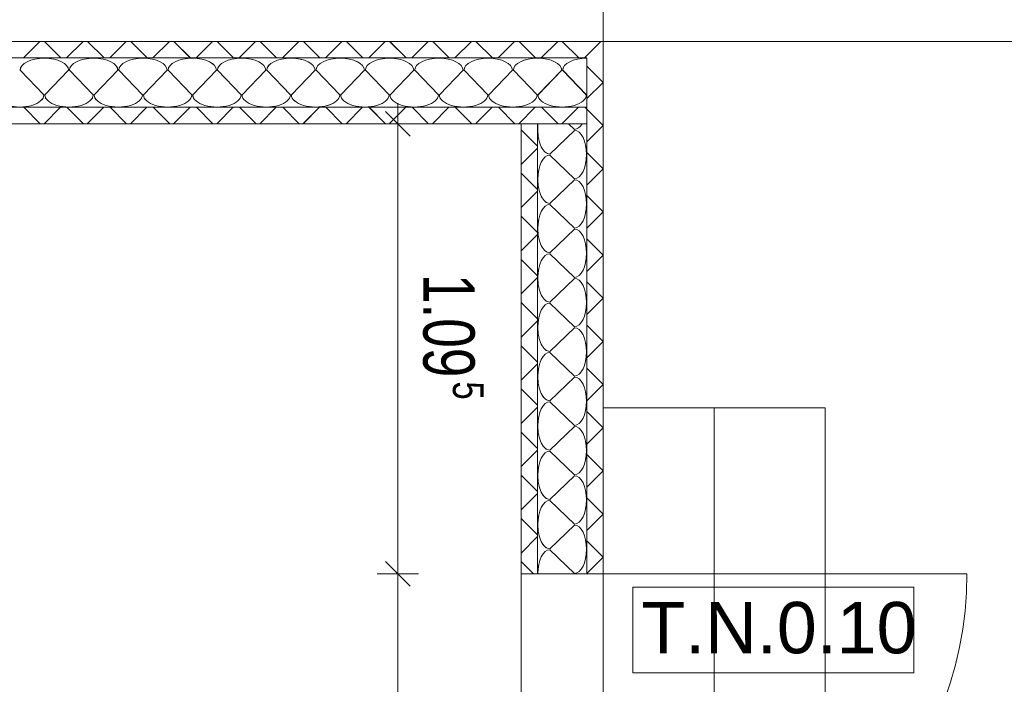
# Model space of a CAD drawing. Extents: x 229 to 926, y 37 to 878.
# Tile 191 of 194: x 646 to 694, y 702 to 734. Entities that reach past the tile are written whole.
import ezdxf
from ezdxf.lldxf.tags import DXFTag

# ---------------------------------------------------------------- set-up
doc = ezdxf.new("R2010")
doc.units = 0
doc.layers.get('0').update_dxf_attribs({"lineweight": 13})
doc.layers.add('A_BI_Aussenwand', color=5, linetype='Continuous', lineweight=18, true_color=0x0000ff, plot=False)
doc.layers.add('A_BI_Tuer', color=7, linetype='Continuous', lineweight=18, true_color=0xbdbbbb, plot=False)
for name, color, linetype, lineweight in [('Axen', 7, 'Continuous', 25), ('Axen-A03ENJ5PI0', 7, 'Continuous', 25), ('Beschriftung', 7, 'Continuous', 25), ('Beschriftung-A03ENJ5NI0', 7, 'Continuous', 25), ('Fullfläche', 7, 'Continuous', 25), ('Fullfläche-A03ENJ5QI0', 7, 'Continuous', 25), ('Maßlinien', 7, 'Continuous', 25), ('Maßlinien-A03ENJ5WI0', 7, 'Continuous', 25), ('Treppen', 7, 'Continuous', 25), ('Treppen-A03ENJ5SI0', 7, 'Continuous', 25), ('Türen', 7, 'Continuous', 25), ('Türen-A03ENJ5UI0', 7, 'Continuous', 25), ('Wände', 7, 'Continuous', 25), ('Wände-A03ENJ5VI0', 7, 'Continuous', 25)]:
    doc.layers.add(name, color=color, linetype=linetype, lineweight=lineweight)
doc.styles.get("Standard").update_dxf_attribs({"font": 'arial.ttf'})
tags = doc.linetypes.add('ALL_S25', pattern=[0.001, 0, -0.001]).pattern_tags.tags
tags[6:7] = [DXFTag(74, 4), DXFTag(75, 0), DXFTag(340, '0'), DXFTag(46, 1.0), DXFTag(50, 0.0), DXFTag(44, 0.0), DXFTag(45, 0.0)]
tags[4:5] = [DXFTag(74, 4), DXFTag(75, 0), DXFTag(340, '0'), DXFTag(46, 1.0), DXFTag(50, 0.0), DXFTag(44, 0.0), DXFTag(45, 0.0)]
tags = doc.linetypes.add('ALL_S25-A03ENJ5XI0', pattern=[0.001, 0, -0.001]).pattern_tags.tags
tags[6:7] = [DXFTag(74, 4), DXFTag(75, 0), DXFTag(340, '0'), DXFTag(46, 1.0), DXFTag(50, 0.0), DXFTag(44, 0.0), DXFTag(45, 0.0)]
tags[4:5] = [DXFTag(74, 4), DXFTag(75, 0), DXFTag(340, '0'), DXFTag(46, 1.0), DXFTag(50, 0.0), DXFTag(44, 0.0), DXFTag(45, 0.0)]
tags = doc.linetypes.add('PUNKT2_S9', pattern=[0.001, 0, -0.001]).pattern_tags.tags
tags[6:7] = [DXFTag(74, 4), DXFTag(75, 0), DXFTag(340, '0'), DXFTag(46, 1.0), DXFTag(50, 0.0), DXFTag(44, 0.0), DXFTag(45, 0.0)]
tags[4:5] = [DXFTag(74, 4), DXFTag(75, 0), DXFTag(340, '0'), DXFTag(46, 1.0), DXFTag(50, 0.0), DXFTag(44, 0.0), DXFTag(45, 0.0)]
tags = doc.linetypes.add('PUNKT2_S9-A03ENJ5YI0', pattern=[0.001, 0, -0.001]).pattern_tags.tags
tags[6:7] = [DXFTag(74, 4), DXFTag(75, 0), DXFTag(340, '0'), DXFTag(46, 1.0), DXFTag(50, 0.0), DXFTag(44, 0.0), DXFTag(45, 0.0)]
tags[4:5] = [DXFTag(74, 4), DXFTag(75, 0), DXFTag(340, '0'), DXFTag(46, 1.0), DXFTag(50, 0.0), DXFTag(44, 0.0), DXFTag(45, 0.0)]
tags = doc.linetypes.add('VERDECKT2_S15', pattern=[0.0035, 0.001, -0.0025]).pattern_tags.tags
tags[6:7] = [DXFTag(74, 4), DXFTag(75, 0), DXFTag(340, '0'), DXFTag(46, 1.0), DXFTag(50, 0.0), DXFTag(44, 0.0), DXFTag(45, 0.0)]
tags[4:5] = [DXFTag(74, 4), DXFTag(75, 0), DXFTag(340, '0'), DXFTag(46, 1.0), DXFTag(50, 0.0), DXFTag(44, 0.0), DXFTag(45, 0.0)]
tags = doc.linetypes.add('VERDECKT2_S15-A03ENJ60I0', pattern=[0.0035, 0.001, -0.0025]).pattern_tags.tags
tags[6:7] = [DXFTag(74, 4), DXFTag(75, 0), DXFTag(340, '0'), DXFTag(46, 1.0), DXFTag(50, 0.0), DXFTag(44, 0.0), DXFTag(45, 0.0)]
tags[4:5] = [DXFTag(74, 4), DXFTag(75, 0), DXFTag(340, '0'), DXFTag(46, 1.0), DXFTag(50, 0.0), DXFTag(44, 0.0), DXFTag(45, 0.0)]

# ---------------------------------------------------------------- blocks, each defined once
blk = doc.blocks.new('Referenz-A03ENJ5LI0', base_point=(255.728, 65.704))
at = {"layer": 'Axen', "color": 0, "linetype": 'ALL_S25', "lineweight": -2, "ltscale": 0.13}
for p, q in [((674.034, 66.032), (674.034, 801.546)), ((735.547, 733.346), (301.737, 733.346))]:
    blk.add_line(p, q, dxfattribs=at)
at = {"layer": 'Beschriftung', "color": 0, "lineweight": -2}
for p, q in [((675.471, 706.795), (675.47, 702.628)), ((689.142, 706.793), (675.471, 706.795)), ((689.142, 702.627), (689.142, 706.793)), ((675.47, 702.628), (689.142, 702.627))]:
    blk.add_line(p, q, dxfattribs=at)
at = {"layer": 'Fullfläche', "color": 0, "lineweight": -2}
for p, q in [((646.617, 733.346), (645.817, 732.546)), ((646.839, 733.346), (647.638, 732.546)), ((648.717, 733.346), (647.917, 732.546)), ((648.939, 733.346), (649.738, 732.546)), ((650.817, 733.346), (650.017, 732.546)), ((651.039, 733.346), (651.838, 732.546)), ((652.917, 733.346), (652.117, 732.546)), ((653.139, 733.346), (653.938, 732.546)), ((655.017, 733.346), (654.217, 732.546)), ((655.239, 733.346), (656.038, 732.546)), ((657.116, 733.346), (656.317, 732.546)), ((657.339, 733.346), (658.138, 732.546)), ((659.216, 733.346), (658.417, 732.546)), ((659.439, 733.346), (660.238, 732.546)), ((661.316, 733.346), (660.517, 732.546)), ((661.539, 733.346), (662.338, 732.546)), ((663.416, 733.346), (662.617, 732.546)), ((663.639, 733.346), (664.438, 732.546)), ((665.516, 733.346), (664.717, 732.546)), ((665.739, 733.346), (666.538, 732.546)), ((667.616, 733.346), (666.817, 732.546)), ((667.839, 733.346), (668.638, 732.546)), ((669.716, 733.346), (668.917, 732.546)), ((669.939, 733.346), (670.738, 732.546)), ((671.816, 733.346), (671.017, 732.546)), ((672.039, 733.346), (672.838, 732.546)), ((673.921, 733.346), (673.239, 732.664)), ((673.234, 732.663), (673.117, 732.546)), ((646.81, 730.746), (645.658, 731.946)), ((648.01, 731.946), (646.858, 730.746)), ((649.21, 730.746), (648.058, 731.946)), ((650.41, 731.946), (649.258, 730.746)), ((651.61, 730.746), (650.458, 731.946)), ((652.81, 731.946), (651.658, 730.746)), ((654.01, 730.746), (652.858, 731.946)), ((655.21, 731.946), (654.058, 730.746)), ((656.41, 730.746), (655.258, 731.946)), ((657.61, 731.946), (656.458, 730.746)), ((658.81, 730.746), (657.658, 731.946)), ((660.01, 731.946), (658.858, 730.746)), ((661.21, 730.746), (660.058, 731.946)), ((662.41, 731.946), (661.258, 730.746)), ((663.61, 730.746), (662.458, 731.946)), ((664.81, 731.946), (663.658, 730.746)), ((666.01, 730.746), (664.858, 731.946)), ((667.21, 731.946), (666.058, 730.746)), ((668.41, 730.746), (667.258, 731.946)), ((669.61, 731.946), (668.458, 730.746)), ((670.81, 730.746), (669.658, 731.946)), ((672.01, 731.946), (670.858, 730.746)), ((673.21, 730.746), (672.058, 731.946)), ((674.028, 731.357), (673.238, 732.146)), ((674.028, 731.353), (673.238, 730.564)), ((674.033, 731.361), (674.03, 731.357)), ((674.033, 731.349), (674.03, 731.353)), ((646.634, 729.346), (645.833, 730.148)), ((646.821, 729.346), (647.623, 730.148)), ((648.734, 729.346), (647.933, 730.148)), ((648.921, 729.346), (649.723, 730.148)), ((650.834, 729.346), (650.033, 730.148)), ((651.021, 729.346), (651.823, 730.148)), ((652.934, 729.346), (652.133, 730.148)), ((653.121, 729.346), (653.923, 730.148)), ((655.035, 729.346), (654.233, 730.148)), ((655.221, 729.346), (656.023, 730.149)), ((657.135, 729.346), (656.333, 730.149)), ((657.321, 729.346), (658.123, 730.149)), ((659.234, 729.346), (658.433, 730.149)), ((659.421, 729.346), (660.223, 730.149)), ((661.335, 729.346), (660.533, 730.149)), ((661.521, 729.346), (662.323, 730.149)), ((663.435, 729.346), (662.633, 730.149)), ((663.621, 729.346), (664.423, 730.149)), ((665.535, 729.346), (664.733, 730.149)), ((665.721, 729.346), (666.523, 730.149)), ((667.635, 729.346), (666.833, 730.149)), ((667.821, 729.346), (668.623, 730.149)), ((669.735, 729.346), (668.933, 730.149)), ((669.921, 729.346), (670.723, 730.149)), ((671.835, 729.346), (671.033, 730.149)), ((672.021, 729.346), (672.823, 730.149)), ((673.234, 730.048), (673.133, 730.149)), ((674.028, 729.257), (673.238, 730.046)), ((672.634, 729.07), (672.346, 729.347)), ((670.034, 729.047), (670.834, 728.248)), ((671.434, 727.87), (672.634, 729.022)), ((674.028, 729.253), (673.238, 728.464)), ((674.033, 729.26), (674.03, 729.257)), ((674.033, 729.25), (674.03, 729.253)), ((670.034, 727.363), (670.834, 728.162)), ((674.028, 727.157), (673.238, 727.946)), ((672.634, 726.67), (671.434, 727.822)), ((670.034, 726.947), (670.834, 726.148)), ((674.028, 727.153), (673.238, 726.364)), ((674.033, 727.16), (674.03, 727.157)), ((674.033, 727.15), (674.03, 727.153)), ((671.434, 725.47), (672.634, 726.622)), ((670.034, 725.263), (670.834, 726.062)), ((674.028, 725.057), (673.238, 725.846)), ((672.634, 724.27), (671.434, 725.422)), ((674.028, 725.053), (673.238, 724.264)), ((674.033, 725.06), (674.03, 725.057)), ((674.033, 725.05), (674.03, 725.053)), ((670.034, 724.847), (670.834, 724.048)), ((671.434, 723.07), (672.634, 724.222)), ((670.034, 723.163), (670.834, 723.962)), ((674.028, 722.957), (673.238, 723.746)), ((670.034, 722.747), (670.834, 721.948)), ((672.634, 721.87), (671.434, 723.022)), ((674.028, 722.953), (673.238, 722.163)), ((674.033, 722.96), (674.03, 722.957)), ((674.033, 722.95), (674.03, 722.953)), ((670.034, 721.063), (670.834, 721.862)), ((671.434, 720.67), (672.634, 721.822)), ((674.028, 720.857), (673.238, 721.647)), ((674.028, 720.853), (673.237, 720.063)), ((674.032, 720.86), (674.03, 720.857)), ((674.032, 720.85), (674.03, 720.853)), ((670.034, 720.647), (670.834, 719.848)), ((672.634, 719.47), (671.434, 720.622)), ((670.034, 718.963), (670.834, 719.762)), ((671.434, 718.27), (672.634, 719.422)), ((674.028, 718.757), (673.237, 719.547)), ((674.028, 718.753), (673.237, 717.963)), ((674.032, 718.759), (674.03, 718.757)), ((674.032, 718.751), (674.03, 718.753)), ((670.034, 718.547), (670.834, 717.748)), ((672.634, 717.07), (671.434, 718.222)), ((670.034, 716.863), (670.834, 717.662)), ((674.028, 716.657), (673.237, 717.447)), ((671.434, 715.87), (672.634, 717.022)), ((670.034, 716.447), (670.834, 715.648)), ((674.028, 716.653), (673.237, 715.863)), ((674.032, 716.659), (674.03, 716.657)), ((674.032, 716.651), (674.03, 716.653)), ((670.034, 714.763), (670.834, 715.562)), ((672.634, 714.67), (671.434, 715.822)), ((674.028, 714.557), (673.237, 715.347)), ((671.434, 713.47), (672.634, 714.622)), ((674.028, 714.553), (673.237, 713.763)), ((674.032, 714.559), (674.03, 714.557)), ((674.032, 714.551), (674.03, 714.553)), ((670.034, 714.347), (670.834, 713.548)), ((670.034, 712.663), (670.834, 713.462)), ((672.634, 712.27), (671.434, 713.422)), ((674.028, 712.457), (673.237, 713.248)), ((670.034, 712.247), (670.834, 711.448)), ((671.434, 711.07), (672.634, 712.222)), ((674.028, 712.453), (673.237, 711.662)), ((674.032, 712.459), (674.03, 712.457)), ((674.032, 712.451), (674.03, 712.453)), ((670.034, 710.562), (670.834, 711.362)), ((674.028, 710.357), (673.237, 711.148)), ((672.634, 709.87), (671.434, 711.022)), ((670.034, 710.148), (670.834, 709.348)), ((674.028, 710.353), (673.236, 709.562)), ((674.031, 710.358), (674.03, 710.357)), ((674.031, 710.352), (674.03, 710.353)), ((671.434, 708.67), (672.634, 709.822)), ((670.034, 708.462), (670.834, 709.262)), ((674.028, 708.257), (673.236, 709.048)), ((672.634, 707.47), (671.434, 708.622)), ((674.028, 708.253), (673.236, 707.462)), ((674.031, 708.258), (674.03, 708.257)), ((674.031, 708.252), (674.03, 708.253)), ((670.034, 708.048), (670.636, 707.446))]:
    blk.add_line(p, q, dxfattribs=at)
for centre, major_axis, start_param, end_param in [((646.834, 731.946), (-1.176, 0), 4.712389, 6.283185), ((646.834, 731.946), (-1.176, 0), 3.141593, 4.712389), ((649.234, 731.946), (-1.176, 0), 4.712389, 6.283185), ((649.234, 731.946), (-1.176, 0), 3.141593, 4.712389), ((651.634, 731.946), (-1.176, 0), 4.712389, 6.283185), ((651.634, 731.946), (-1.176, 0), 3.141593, 4.712389), ((654.034, 731.946), (-1.176, 0), 4.712389, 6.283185), ((654.034, 731.946), (-1.176, 0), 3.141593, 4.712389), ((656.434, 731.946), (-1.176, 0), 4.712389, 6.283185), ((656.434, 731.946), (-1.176, 0), 3.141593, 4.712389), ((658.834, 731.946), (-1.176, 0), 4.712389, 6.283185), ((658.834, 731.946), (-1.176, 0), 3.141593, 4.712389), ((661.234, 731.946), (-1.176, 0), 4.712389, 6.283185), ((661.234, 731.946), (-1.176, 0), 3.141593, 4.712389), ((663.634, 731.946), (-1.176, 0), 4.712389, 6.283185), ((663.634, 731.946), (-1.176, 0), 3.141593, 4.712389), ((666.034, 731.946), (-1.176, 0), 4.712389, 6.283185), ((666.034, 731.946), (-1.176, 0), 3.141593, 4.712389), ((668.434, 731.946), (-1.176, 0), 4.712389, 6.283185), ((668.434, 731.946), (-1.176, 0), 3.141593, 4.712389), ((670.834, 731.946), (-1.176, 0), 4.712389, 6.283185), ((670.834, 731.946), (-1.176, 0), 3.141593, 4.712389), ((673.234, 731.946), (-1.176, 0), 4.71239, 6.283185), ((645.634, 730.746), (-1.176, 0), 0, 3.141593), ((648.034, 730.746), (-1.176, 0), 0, 3.141593), ((650.434, 730.746), (-1.176, 0), 0, 3.141593), ((652.834, 730.746), (-1.176, 0), 0, 3.141593), ((655.234, 730.746), (-1.176, 0), 0, 3.141593), ((657.634, 730.746), (-1.176, 0), 0, 3.141593), ((660.034, 730.746), (-1.176, 0), 0, 3.141593), ((662.434, 730.746), (-1.176, 0), 0, 3.141593), ((664.834, 730.746), (-1.176, 0), 0, 3.141593), ((667.234, 730.746), (-1.176, 0), 0, 3.141593), ((669.634, 730.746), (-1.176, 0), 0, 3.141593), ((672.034, 730.746), (-1.176, 0), 0, 3.141593), ((671.434, 729.046), (0, 1.176), 1.312426, 1.570796), ((672.634, 730.246), (0, 1.176), 3.141593, 3.841567), ((671.434, 729.046), (0, 1.176), 1.570796, 3.141593), ((672.634, 727.846), (0, 1.176), 3.141593, 6.283185), ((671.434, 726.646), (0, 1.176), 0, 1.570796), ((671.434, 726.646), (0, 1.176), 1.570796, 3.141593), ((672.634, 725.446), (0, 1.176), 3.141593, 6.283185), ((671.434, 724.246), (0, 1.176), 0, 1.570796), ((671.434, 724.246), (0, 1.176), 1.570796, 3.141593), ((672.634, 723.046), (0, 1.176), 3.141593, 6.283185), ((671.434, 721.846), (0, 1.176), 0, 1.570796), ((671.434, 721.846), (0, 1.176), 1.570796, 3.141593), ((672.634, 720.646), (0, 1.176), 3.141593, 6.283185), ((671.434, 719.446), (0, 1.176), 0, 1.570796), ((671.434, 719.446), (0, 1.176), 1.570796, 3.141593), ((672.634, 718.246), (0, 1.176), 3.141593, 6.283185), ((671.434, 717.046), (0, 1.176), 0, 1.570796), ((671.434, 717.046), (0, 1.176), 1.570796, 3.141593), ((672.634, 715.846), (0, 1.176), 3.141593, 6.283185), ((671.434, 714.646), (0, 1.176), 0, 1.570796), ((671.434, 714.646), (0, 1.176), 1.570796, 3.141593), ((672.634, 713.446), (0, 1.176), 3.141593, 6.283185), ((671.434, 712.246), (0, 1.176), 0, 1.570796), ((671.434, 712.246), (0, 1.176), 1.570796, 3.141593), ((672.634, 711.046), (0, 1.176), 3.141593, 6.283185), ((671.434, 709.846), (0, 1.176), 0, 1.570796), ((671.434, 709.846), (0, 1.176), 1.570796, 3.141593), ((672.634, 708.646), (0, 1.176), 3.141593, 6.283185), ((671.434, 707.446), (0, 1.176), 0, 1.570796)]:
    blk.add_ellipse(centre, major_axis=major_axis, ratio=0.5, start_param=start_param, end_param=end_param, dxfattribs=at)
at = {"layer": 'Maßlinien', "color": 0, "lineweight": -2}
for p, q in [((664.034, 729.346), (664.034, 730.346)), ((664.634, 728.746), (663.434, 729.946)), ((664.034, 729.346), (663.034, 729.346)), ((664.034, 729.346), (665.034, 729.346)), ((664.034, 707.446), (664.034, 729.346)), ((664.634, 706.846), (663.434, 708.046)), ((664.034, 707.446), (663.034, 707.446)), ((664.034, 707.446), (665.034, 707.446)), ((664.034, 689.746), (664.034, 707.446))]:
    blk.add_line(p, q, dxfattribs=at)
at = {"layer": 'Treppen', "color": 0, "lineweight": -2}
for p, q in [((674.034, 715.521), (679.434, 715.521)), ((679.434, 715.521), (679.434, 681.371))]:
    blk.add_line(p, q, dxfattribs=at)
at = {"layer": 'Treppen', "color": 0, "linetype": 'VERDECKT2_S15', "lineweight": -2, "ltscale": 0.13}
for p, q in [((679.434, 715.521), (684.834, 715.521)), ((684.834, 715.521), (684.834, 681.371))]:
    blk.add_line(p, q, dxfattribs=at)
at = {"layer": 'Türen', "color": 0, "linetype": 'PUNKT2_S9', "lineweight": -2, "ltscale": 0.13}
for p, q in [((670.034, 707.446), (670.034, 689.746)), ((674.034, 707.446), (674.034, 689.746))]:
    blk.add_line(p, q, dxfattribs=at)
at = {"layer": 'Türen', "color": 0, "lineweight": -2}
blk.add_line((674.034, 707.446), (691.734, 707.446), dxfattribs=at)
blk.add_ellipse((674.034, 707.446), major_axis=(0, -17.7), ratio=1, start_param=0, end_param=1.570796, dxfattribs=at)
at = {"layer": 'Wände', "color": 0, "lineweight": -2}
for p, q in [((674.034, 733.346), (556.834, 733.346)), ((674.034, 707.446), (674.034, 733.346)), ((549.333, 732.546), (673.234, 732.546)), ((673.234, 707.446), (673.234, 732.546)), ((549.333, 730.146), (673.234, 730.146)), ((612.185, 729.346), (673.234, 729.346)), ((670.034, 729.346), (670.034, 707.446)), ((670.834, 707.446), (670.834, 729.347)), ((674.034, 707.446), (670.034, 707.446))]:
    blk.add_line(p, q, dxfattribs=at)
at = {"layer": 'Beschriftung', "color": 0, "lineweight": -2, "insert": (675.887, 706.085), "char_height": 2.5, "attachment_point": 1, "rotation": 359.9932}
blk.add_mtext('{\\fArial;T.N.0.10}', dxfattribs=at)
at = {"layer": 'Maßlinien', "color": 0, "lineweight": -2, "attachment_point": 1, "rotation": 270}
for s, insert, char_height in [('{\\W0.74;\\fArial;1.09}', (667.774, 722.037), 2.5), ('{\\W0.76;\\fArial;5}', (668.217, 716.808), 1.5)]:
    blk.add_mtext(s, dxfattribs=dict(at, insert=insert, char_height=char_height))
blk = doc.blocks.new('Referenz-A03ENJ62I0', base_point=(255.728, 65.706))
at = {"layer": 'Axen-A03ENJ5PI0', "color": 0, "linetype": 'ALL_S25-A03ENJ5XI0', "lineweight": -2, "ltscale": 0.13}
for p, q in [((674.033, 66.032), (674.033, 801.546)), ((735.547, 733.346), (301.737, 733.346))]:
    blk.add_line(p, q, dxfattribs=at)
at = {"layer": 'Beschriftung-A03ENJ5NI0', "color": 0, "lineweight": -2}
for p, q in [((675.47, 706.795), (675.469, 702.628)), ((689.141, 706.793), (675.47, 706.795)), ((689.141, 702.627), (689.141, 706.793)), ((675.469, 702.628), (689.141, 702.627))]:
    blk.add_line(p, q, dxfattribs=at)
at = {"layer": 'Fullfläche-A03ENJ5QI0', "color": 0, "lineweight": -2}
for p, q in [((646.616, 733.346), (645.817, 732.546)), ((646.838, 733.346), (647.637, 732.546)), ((648.716, 733.346), (647.917, 732.546)), ((648.938, 733.346), (649.737, 732.546)), ((650.816, 733.346), (650.017, 732.546)), ((651.038, 733.346), (651.837, 732.546)), ((652.916, 733.346), (652.117, 732.546)), ((653.138, 733.346), (653.937, 732.546)), ((655.016, 733.346), (654.217, 732.546)), ((655.238, 733.346), (656.037, 732.546)), ((657.116, 733.346), (656.317, 732.546)), ((657.338, 733.346), (658.138, 732.546)), ((659.216, 733.346), (658.417, 732.546)), ((659.438, 733.346), (660.237, 732.546)), ((661.316, 733.346), (660.516, 732.546)), ((661.538, 733.346), (662.338, 732.546)), ((663.416, 733.346), (662.617, 732.546)), ((663.638, 733.346), (664.438, 732.546)), ((665.516, 733.346), (664.716, 732.546)), ((665.738, 733.346), (666.538, 732.546)), ((667.616, 733.346), (666.816, 732.546)), ((667.838, 733.346), (668.638, 732.546)), ((669.716, 733.346), (668.916, 732.546)), ((669.938, 733.346), (670.738, 732.546)), ((671.816, 733.346), (671.016, 732.546)), ((672.038, 733.346), (672.838, 732.546)), ((673.92, 733.346), (673.238, 732.664)), ((673.233, 732.663), (673.116, 732.546)), ((646.809, 730.746), (645.657, 731.946)), ((648.009, 731.946), (646.857, 730.746)), ((649.209, 730.746), (648.057, 731.946)), ((650.409, 731.946), (649.257, 730.746)), ((651.609, 730.746), (650.457, 731.946)), ((652.809, 731.946), (651.657, 730.746)), ((654.009, 730.746), (652.857, 731.946)), ((655.209, 731.946), (654.057, 730.746)), ((656.409, 730.746), (655.257, 731.946)), ((657.609, 731.946), (656.457, 730.746)), ((658.809, 730.746), (657.657, 731.946)), ((660.009, 731.946), (658.857, 730.746)), ((661.209, 730.746), (660.057, 731.946)), ((662.409, 731.946), (661.257, 730.746)), ((663.609, 730.746), (662.457, 731.946)), ((664.809, 731.946), (663.657, 730.746)), ((666.009, 730.746), (664.857, 731.946)), ((667.209, 731.946), (666.057, 730.746)), ((668.409, 730.746), (667.257, 731.946)), ((669.609, 731.946), (668.457, 730.746)), ((670.809, 730.746), (669.657, 731.946)), ((672.009, 731.946), (670.857, 730.746)), ((673.209, 730.746), (672.057, 731.946)), ((674.027, 731.357), (673.238, 732.146)), ((674.027, 731.353), (673.238, 730.564)), ((674.033, 731.361), (674.029, 731.357)), ((674.033, 731.349), (674.029, 731.353)), ((646.634, 729.346), (645.832, 730.148)), ((646.82, 729.346), (647.622, 730.148)), ((648.734, 729.346), (647.932, 730.148)), ((648.92, 729.346), (649.722, 730.148)), ((650.834, 729.346), (650.032, 730.148)), ((651.02, 729.346), (651.822, 730.148)), ((652.934, 729.346), (652.132, 730.148)), ((653.12, 729.346), (653.922, 730.149)), ((655.034, 729.346), (654.232, 730.149)), ((655.22, 729.346), (656.022, 730.149)), ((657.134, 729.346), (656.332, 730.149)), ((657.32, 729.346), (658.122, 730.149)), ((659.234, 729.346), (658.432, 730.149)), ((659.42, 729.346), (660.222, 730.149)), ((661.334, 729.346), (660.532, 730.149)), ((661.52, 729.346), (662.322, 730.149)), ((663.434, 729.346), (662.632, 730.149)), ((663.62, 729.346), (664.422, 730.149)), ((665.534, 729.346), (664.732, 730.149)), ((665.72, 729.346), (666.522, 730.149)), ((667.634, 729.346), (666.832, 730.149)), ((667.82, 729.346), (668.622, 730.149)), ((669.734, 729.346), (668.932, 730.149)), ((669.92, 729.346), (670.722, 730.149)), ((671.834, 729.346), (671.032, 730.149)), ((672.02, 729.346), (672.822, 730.149)), ((673.233, 730.048), (673.132, 730.149)), ((674.027, 729.257), (673.238, 730.046)), ((672.633, 729.07), (672.345, 729.347)), ((670.033, 729.047), (670.833, 728.248)), ((671.433, 727.87), (672.633, 729.022)), ((674.027, 729.253), (673.237, 728.464)), ((674.033, 729.26), (674.029, 729.257)), ((674.033, 729.25), (674.029, 729.253)), ((670.033, 727.363), (670.833, 728.162)), ((674.027, 727.157), (673.237, 727.946)), ((672.633, 726.67), (671.433, 727.822)), ((670.033, 726.947), (670.833, 726.148)), ((674.027, 727.153), (673.237, 726.364)), ((674.032, 727.16), (674.029, 727.157)), ((674.032, 727.15), (674.029, 727.153)), ((671.433, 725.471), (672.633, 726.622)), ((670.033, 725.263), (670.833, 726.062)), ((674.027, 725.057), (673.237, 725.846)), ((672.633, 724.27), (671.433, 725.422)), ((674.027, 725.053), (673.237, 724.264)), ((674.032, 725.06), (674.029, 725.057)), ((674.032, 725.05), (674.029, 725.053)), ((670.033, 724.847), (670.833, 724.048)), ((671.433, 723.07), (672.633, 724.222)), ((670.033, 723.163), (670.833, 723.962)), ((674.027, 722.957), (673.237, 723.746)), ((670.033, 722.747), (670.833, 721.948)), ((672.633, 721.87), (671.433, 723.022)), ((674.027, 722.953), (673.237, 722.163)), ((674.032, 722.96), (674.029, 722.957)), ((674.032, 722.95), (674.029, 722.953)), ((670.033, 721.063), (670.833, 721.862)), ((671.433, 720.67), (672.633, 721.823)), ((674.027, 720.857), (673.237, 721.647)), ((674.027, 720.853), (673.237, 720.063)), ((674.032, 720.86), (674.029, 720.857)), ((674.032, 720.851), (674.029, 720.853)), ((670.033, 720.647), (670.833, 719.848)), ((672.633, 719.47), (671.433, 720.622)), ((670.033, 718.963), (670.833, 719.762)), ((671.433, 718.271), (672.633, 719.422)), ((674.027, 718.757), (673.237, 719.547)), ((674.027, 718.753), (673.237, 717.963)), ((674.031, 718.759), (674.029, 718.757)), ((674.031, 718.751), (674.029, 718.753)), ((670.033, 718.547), (670.833, 717.748)), ((672.633, 717.07), (671.433, 718.222)), ((670.033, 716.863), (670.833, 717.662)), ((674.027, 716.657), (673.236, 717.447)), ((671.433, 715.87), (672.633, 717.022)), ((670.033, 716.447), (670.833, 715.648)), ((674.027, 716.653), (673.236, 715.863)), ((674.031, 716.659), (674.029, 716.657)), ((674.031, 716.651), (674.029, 716.653)), ((670.033, 714.763), (670.833, 715.562)), ((672.633, 714.67), (671.433, 715.823)), ((674.027, 714.557), (673.236, 715.347)), ((671.433, 713.471), (672.633, 714.623)), ((674.027, 714.553), (673.236, 713.763)), ((674.031, 714.559), (674.029, 714.557)), ((674.031, 714.551), (674.029, 714.553)), ((670.033, 714.347), (670.833, 713.548)), ((670.033, 712.663), (670.833, 713.462)), ((672.633, 712.271), (671.433, 713.422)), ((674.027, 712.457), (673.236, 713.248)), ((670.033, 712.247), (670.833, 711.448)), ((671.433, 711.071), (672.633, 712.222)), ((674.027, 712.453), (673.236, 711.662)), ((674.031, 712.459), (674.029, 712.457)), ((674.031, 712.451), (674.029, 712.453)), ((670.033, 710.563), (670.833, 711.362)), ((674.027, 710.357), (673.236, 711.148)), ((672.633, 709.871), (671.433, 711.023)), ((670.033, 710.148), (670.833, 709.348)), ((674.027, 710.353), (673.236, 709.562)), ((674.031, 710.358), (674.029, 710.357)), ((674.031, 710.352), (674.029, 710.353)), ((671.433, 708.67), (672.633, 709.823)), ((670.033, 708.462), (670.833, 709.262)), ((674.027, 708.257), (673.236, 709.048)), ((672.633, 707.47), (671.433, 708.623)), ((674.027, 708.253), (673.236, 707.462)), ((674.03, 708.258), (674.029, 708.257)), ((674.03, 708.252), (674.029, 708.253)), ((670.033, 708.048), (670.635, 707.446))]:
    blk.add_line(p, q, dxfattribs=at)
for centre, major_axis, start_param, end_param in [((646.833, 731.946), (-1.176, 0), 4.712389, 6.283185), ((646.833, 731.946), (-1.176, 0), 3.141593, 4.712389), ((649.233, 731.946), (-1.176, 0), 4.712389, 6.283185), ((649.233, 731.946), (-1.176, 0), 3.141593, 4.712389), ((651.633, 731.946), (-1.176, 0), 4.712389, 6.283185), ((651.633, 731.946), (-1.176, 0), 3.141593, 4.712389), ((654.033, 731.946), (-1.176, 0), 4.712389, 6.283185), ((654.033, 731.946), (-1.176, 0), 3.141593, 4.712389), ((656.433, 731.946), (-1.176, 0), 4.712389, 6.283185), ((656.433, 731.946), (-1.176, 0), 3.141593, 4.712389), ((658.833, 731.946), (-1.176, 0), 4.712389, 6.283185), ((658.833, 731.946), (-1.176, 0), 3.141593, 4.712389), ((661.233, 731.946), (-1.176, 0), 4.712389, 6.283185), ((661.233, 731.946), (-1.176, 0), 3.141593, 4.712389), ((663.633, 731.946), (-1.176, 0), 4.712389, 6.283185), ((663.633, 731.946), (-1.176, 0), 3.141593, 4.712389), ((666.033, 731.946), (-1.176, 0), 4.712389, 6.283185), ((666.033, 731.946), (-1.176, 0), 3.141593, 4.712389), ((668.433, 731.946), (-1.176, 0), 4.712389, 6.283185), ((668.433, 731.946), (-1.176, 0), 3.141593, 4.712389), ((670.833, 731.946), (-1.176, 0), 4.712389, 6.283185), ((670.833, 731.946), (-1.176, 0), 3.141593, 4.712389), ((673.233, 731.946), (-1.176, 0), 4.71239, 6.283185), ((645.633, 730.746), (-1.176, 0), 0, 3.141593), ((648.033, 730.746), (-1.176, 0), 0, 3.141593), ((650.433, 730.746), (-1.176, 0), 0, 3.141593), ((652.833, 730.746), (-1.176, 0), 0, 3.141593), ((655.233, 730.746), (-1.176, 0), 0, 3.141593), ((657.633, 730.746), (-1.176, 0), 0, 3.141593), ((660.033, 730.746), (-1.176, 0), 0, 3.141593), ((662.433, 730.746), (-1.176, 0), 0, 3.141593), ((664.833, 730.746), (-1.176, 0), 0, 3.141593), ((667.233, 730.746), (-1.176, 0), 0, 3.141593), ((669.633, 730.746), (-1.176, 0), 0, 3.141593), ((672.033, 730.746), (-1.176, 0), 0, 3.141593), ((671.433, 729.046), (0, 1.176), 1.312426, 1.570796), ((672.633, 730.246), (0, 1.176), 3.141593, 3.841567), ((671.433, 729.046), (0, 1.176), 1.570796, 3.141593), ((672.633, 727.846), (0, 1.176), 3.141593, 6.283185), ((671.433, 726.646), (0, 1.176), 0, 1.570796), ((671.433, 726.646), (0, 1.176), 1.570796, 3.141593), ((672.633, 725.446), (0, 1.176), 3.141593, 6.283185), ((671.433, 724.247), (0, 1.176), 0, 1.570796), ((671.433, 724.247), (0, 1.176), 1.570796, 3.141593), ((672.633, 723.046), (0, 1.176), 3.141593, 6.283185), ((671.433, 721.846), (0, 1.176), 0, 1.570796), ((671.433, 721.846), (0, 1.176), 1.570796, 3.141593), ((672.633, 720.646), (0, 1.176), 3.141593, 6.283185), ((671.433, 719.446), (0, 1.176), 0, 1.570796), ((671.433, 719.446), (0, 1.176), 1.570796, 3.141593), ((672.633, 718.246), (0, 1.176), 3.141593, 6.283185), ((671.433, 717.047), (0, 1.176), 0, 1.570796), ((671.433, 717.047), (0, 1.176), 1.570796, 3.141593), ((672.633, 715.847), (0, 1.176), 3.141593, 6.283185), ((671.433, 714.646), (0, 1.176), 0, 1.570796), ((671.433, 714.646), (0, 1.176), 1.570796, 3.141593), ((672.633, 713.446), (0, 1.176), 3.141593, 6.283185), ((671.433, 712.247), (0, 1.176), 0, 1.570796), ((671.433, 712.247), (0, 1.176), 1.570796, 3.141593), ((672.633, 711.047), (0, 1.176), 3.141593, 6.283185), ((671.433, 709.847), (0, 1.176), 0, 1.570796), ((671.433, 709.847), (0, 1.176), 1.570796, 3.141593), ((672.633, 708.647), (0, 1.176), 3.141593, 6.283185), ((671.433, 707.446), (0, 1.176), 0, 1.570796)]:
    blk.add_ellipse(centre, major_axis=major_axis, ratio=0.5, start_param=start_param, end_param=end_param, dxfattribs=at)
at = {"layer": 'Maßlinien-A03ENJ5WI0', "color": 0, "lineweight": -2}
for p, q in [((664.033, 729.346), (664.033, 730.346)), ((664.633, 728.746), (663.433, 729.946)), ((664.033, 729.346), (663.033, 729.346)), ((664.033, 729.346), (665.033, 729.346)), ((664.033, 707.446), (664.033, 729.346)), ((664.633, 706.846), (663.433, 708.046)), ((664.033, 707.446), (663.033, 707.446)), ((664.033, 707.446), (665.033, 707.446)), ((664.033, 689.746), (664.033, 707.446))]:
    blk.add_line(p, q, dxfattribs=at)
at = {"layer": 'Treppen-A03ENJ5SI0', "color": 0, "lineweight": -2}
for p, q in [((674.033, 715.521), (679.433, 715.521)), ((679.433, 715.521), (679.433, 681.371))]:
    blk.add_line(p, q, dxfattribs=at)
at = {"layer": 'Treppen-A03ENJ5SI0', "color": 0, "linetype": 'VERDECKT2_S15-A03ENJ60I0', "lineweight": -2, "ltscale": 0.13}
for p, q in [((679.433, 715.521), (684.833, 715.521)), ((684.833, 715.521), (684.833, 681.371))]:
    blk.add_line(p, q, dxfattribs=at)
at = {"layer": 'Türen-A03ENJ5UI0', "color": 0, "linetype": 'PUNKT2_S9-A03ENJ5YI0', "lineweight": -2, "ltscale": 0.13}
for p, q in [((670.033, 707.446), (670.033, 689.746)), ((674.033, 707.446), (674.033, 689.746))]:
    blk.add_line(p, q, dxfattribs=at)
at = {"layer": 'Türen-A03ENJ5UI0', "color": 0, "lineweight": -2}
blk.add_line((674.033, 707.446), (691.733, 707.446), dxfattribs=at)
blk.add_ellipse((674.033, 707.446), major_axis=(0, -17.7), ratio=1, start_param=0, end_param=1.570796, dxfattribs=at)
at = {"layer": 'Wände-A03ENJ5VI0', "color": 0, "lineweight": -2}
for p, q in [((674.033, 733.346), (556.833, 733.346)), ((674.033, 707.446), (674.033, 733.346)), ((549.333, 732.546), (673.233, 732.546)), ((673.233, 707.446), (673.233, 732.546)), ((549.333, 730.146), (673.233, 730.146)), ((612.184, 729.346), (673.233, 729.346)), ((670.033, 729.346), (670.033, 707.446)), ((670.833, 707.446), (670.833, 729.347)), ((674.033, 707.446), (670.033, 707.446))]:
    blk.add_line(p, q, dxfattribs=at)
at = {"layer": 'Beschriftung-A03ENJ5NI0', "color": 0, "lineweight": -2, "insert": (675.886, 706.085), "char_height": 2.49999, "attachment_point": 1, "rotation": 359.9932}
blk.add_mtext('{\\fArial;T.N.0.10}', dxfattribs=at)
at = {"layer": 'Maßlinien-A03ENJ5WI0', "color": 0, "lineweight": -2, "attachment_point": 1, "rotation": 270}
for s, insert, char_height in [('{\\W0.74;\\fArial;1.09}', (667.774, 722.037), 2.49999), ('{\\W0.76;\\fArial;5}', (668.216, 716.808), 1.5)]:
    blk.add_mtext(s, dxfattribs=dict(at, insert=insert, char_height=char_height))
blk = doc.blocks.new('Wand-A03ENJ6MI0', base_point=(612.185, 729.345))
at = {"color": 0, "linetype": 'ByBlock', "lineweight": -2, "ltscale": 0.18}
for p, q in [((612.185, 733.346), (674.033, 733.346)), ((674.033, 733.346), (674.033, 729.345)), ((612.185, 729.345), (670.033, 729.345))]:
    blk.add_line(p, q, dxfattribs=at)
blk = doc.blocks.new('Wand-A03ENJ6OI0', base_point=(670.033, 165.343))
at = {"color": 0, "linetype": 'ByBlock', "lineweight": -2, "ltscale": 0.18}
for p, q in [((670.033, 729.345), (670.033, 707.446)), ((674.033, 729.345), (674.033, 707.446))]:
    blk.add_line(p, q, dxfattribs=at)
blk = doc.blocks.new('Tür-A03ENJ6YI0', base_point=(670.033, 689.746))
at = {"color": 0, "linetype": 'ByBlock', "lineweight": -2, "ltscale": 0.18}
for p, q in [((691.733, 707.446), (670.033, 707.446)), ((670.033, 689.746), (674.033, 689.746))]:
    blk.add_line(p, q, dxfattribs=at)
blk.add_ellipse((674.033, 707.446), major_axis=(0, -17.7), ratio=1, start_param=0, end_param=1.570796, dxfattribs=at)

msp = doc.modelspace()

# ---------------------------------------------------------------- block references
at = {"color": 251, "lineweight": 13, "ltscale": 0.13, "true_color": 0x606060}
for name, p in [('Referenz-A03ENJ5LI0', (255.728, 65.704)), ('Referenz-A03ENJ62I0', (255.728, 65.706))]:
    msp.add_blockref(name, p, dxfattribs=at)
at = {"layer": 'A_BI_Aussenwand', "ltscale": 0.18}
for name, p in [('Wand-A03ENJ6MI0', (612.185, 729.345)), ('Wand-A03ENJ6OI0', (670.033, 165.343))]:
    msp.add_blockref(name, p, dxfattribs=at)
at = {"layer": 'A_BI_Tuer', "ltscale": 0.18}
msp.add_blockref('Tür-A03ENJ6YI0', (670.033, 689.746), dxfattribs=at)

doc.saveas('drawing.dxf')
